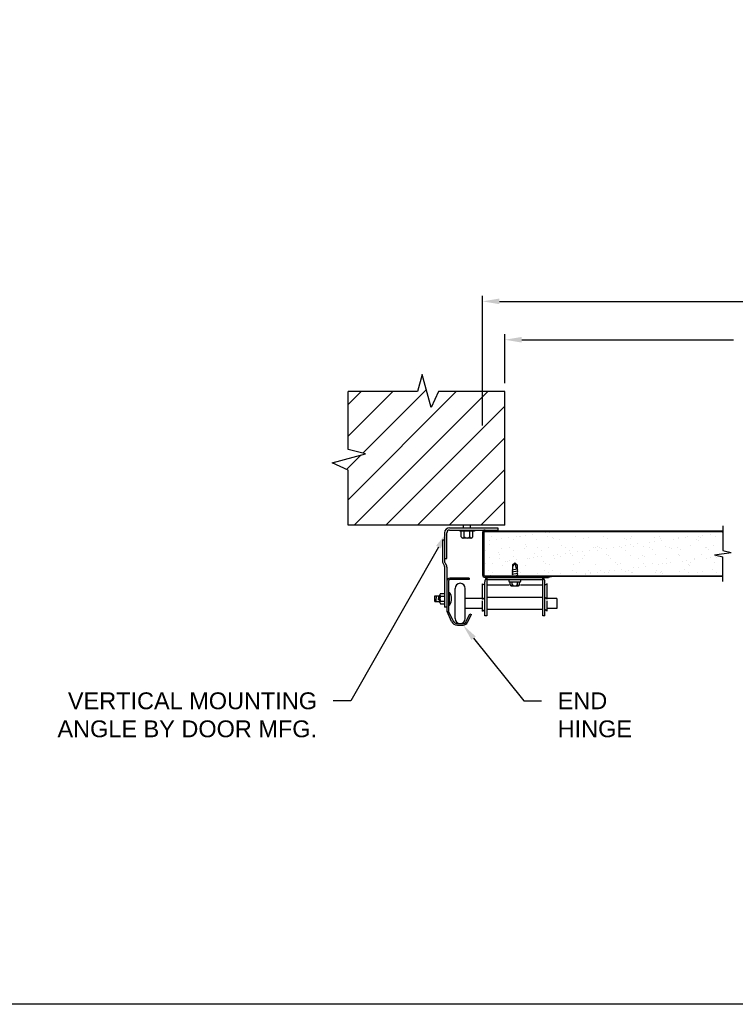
# Model space of a CAD drawing. Header units: inches. Extents: x 168.8 to 189.1, y 234.4 to 247.7.
# Tile 13 of 15: x 175.9 to 179.9, y 234.4 to 239.9. Entities that reach past the tile are written whole.
import ezdxf
from ezdxf import colors
from ezdxf.entities.mleader import LeaderData, LeaderLine
from ezdxf.math import Vec2, Vec3

# ---------------------------------------------------------------- set-up
doc = ezdxf.new("R2010")
doc.units = ezdxf.units.IN
doc.header["$LTSCALE"] = 0.25
doc.header["$MEASUREMENT"] = 0
doc.layers.add('850', color=7, linetype='Continuous')
doc.layers.add('ANNOTATIONS', color=1, linetype='Continuous')
doc.styles.add('ARIAL', font='arial.ttf', dxfattribs={"height": 0.09375})
doc.dimstyles.new('STANDARD$0', dxfattribs={"dimtxt": 0.09375, "dimasz": 0.09375, "dimexe": 0.03125, "dimexo": 0.046875, "dimgap": 0.09, "dimtad": 0, "dimtih": 1, "dimtoh": 1, "dimdec": 4, "dimzin": 0, "dimdsep": 46, "dimtxsty": 'ARIAL', "dimcen": 0.09, "dimadec": 0, "dimazin": 0, "dimtfac": 1, "dimtdec": 4, "dimtofl": 0, "dimtmove": 0, "dimatfit": 1, "dimfxl": 1, "dimtolj": 1, "dimtzin": 0, "dimarcsym": 0})

# ---------------------------------------------------------------- blocks, each defined once
blk = doc.blocks.new('*D1')
at = {"layer": 'ANNOTATIONS', "color": 0, "lineweight": -2, "transparency": 16777216}
for p, q in [((178.5672, 237.909), (178.5672, 238.1824)), ((178.661, 238.1511), (179.8425, 238.1511)), ((182.2547, 238.1511), (181.0732, 238.1511)), ((182.3485, 237.909), (182.3485, 238.1824))]:
    blk.add_line(p, q, dxfattribs=at)
at = {"layer": 'ANNOTATIONS', "color": 0, "transparency": 16777216}
for points in [[(178.661, 238.1667), (178.661, 238.1355), (178.5672, 238.1511)], [(182.2547, 238.1667), (182.2547, 238.1355), (182.3485, 238.1511)]]:
    blk.add_solid(points, dxfattribs=at)
at = {"layer": 'defpoints', "color": 0, "transparency": 16777216}
for p in [(182.3485, 238.1511), (178.5672, 237.8621), (182.3485, 237.8621)]:
    blk.add_point(p, dxfattribs=at)
at = {"layer": 'ANNOTATIONS', "color": 0, "transparency": 16777216, "insert": (180.4578, 238.1511), "char_height": 0.09375, "attachment_point": 5, "style": 'ARIAL'}
blk.add_mtext('\\A1;FINISH OPENING', dxfattribs=at)
blk = doc.blocks.new('*D2')
at = {"layer": 'ANNOTATIONS', "color": 0, "lineweight": -2, "transparency": 16777216}
for p, q in [((178.4422, 237.674), (178.4422, 238.3963)), ((178.536, 238.365), (179.9489, 238.365)), ((182.3797, 238.365), (180.9667, 238.365)), ((182.4735, 237.674), (182.4735, 238.3963))]:
    blk.add_line(p, q, dxfattribs=at)
at = {"layer": 'ANNOTATIONS', "color": 0, "transparency": 16777216}
for points in [[(178.536, 238.3807), (178.536, 238.3494), (178.4422, 238.365)], [(182.3797, 238.3807), (182.3797, 238.3494), (182.4735, 238.365)]]:
    blk.add_solid(points, dxfattribs=at)
at = {"layer": 'defpoints', "color": 0, "transparency": 16777216}
for p in [(178.4422, 238.365), (178.4422, 237.6272), (182.4735, 237.6272)]:
    blk.add_point(p, dxfattribs=at)
at = {"layer": 'ANNOTATIONS', "color": 0, "transparency": 16777216, "insert": (180.4578, 238.365), "char_height": 0.09375, "attachment_point": 5, "style": 'ARIAL'}
blk.add_mtext('\\A1;DOOR WIDTH', dxfattribs=at)
blk = doc.blocks.new('*X3')
at = {"color": 0}
for p, q in [((5.7814, 3.3503), (5.7814, 3.3503)), ((5.8074, 3.3537), (5.8074, 3.3537)), ((6.3836, 3.3565), (6.3836, 3.3565)), ((6.7696, 3.3509), (6.7696, 3.3509)), ((5.4443, 3.3059), (5.4443, 3.3059)), ((5.47, 3.3084), (5.47, 3.3084)), ((5.4849, 3.3306), (5.4849, 3.3306)), ((5.5122, 3.3148), (5.5122, 3.3148)), ((5.5383, 3.3183), (5.5383, 3.3183)), ((5.5789, 3.3236), (5.5789, 3.3236)), ((5.605, 3.3133), (5.605, 3.3133)), ((5.6209, 3.3289), (5.6209, 3.3289)), ((5.6406, 3.3309), (5.6406, 3.3309)), ((5.6468, 3.3326), (5.6468, 3.3326)), ((5.6728, 3.336), (5.6728, 3.336)), ((5.7135, 3.3413), (5.7135, 3.3413)), ((5.7359, 3.315), (5.7359, 3.315)), ((5.7963, 3.3312), (5.7963, 3.3312)), ((5.8209, 3.3272), (5.8209, 3.3272)), ((5.8302, 3.3188), (5.8302, 3.3188)), ((5.8638, 3.3143), (5.8638, 3.3143)), ((5.952, 3.3315), (5.952, 3.3315)), ((5.9988, 3.3192), (5.9988, 3.3192)), ((6.024, 3.3228), (6.024, 3.3228)), ((6.1077, 3.3318), (6.1077, 3.3318)), ((6.1297, 3.3209), (6.1297, 3.3209)), ((6.224, 3.3211), (6.224, 3.3211)), ((6.2333, 3.3126), (6.2333, 3.3126)), ((6.2576, 3.3203), (6.2576, 3.3203)), ((6.2634, 3.332), (6.2634, 3.332)), ((6.3659, 3.2978), (6.3659, 3.2978)), ((6.3919, 3.3012), (6.3919, 3.3012)), ((6.3927, 3.3251), (6.3927, 3.3251)), ((6.4191, 3.3323), (6.4191, 3.3323)), ((6.4271, 3.3167), (6.4271, 3.3167)), ((6.4325, 3.3066), (6.4325, 3.3066)), ((6.5005, 3.3155), (6.5005, 3.3155)), ((6.5235, 3.3268), (6.5235, 3.3268)), ((6.5265, 3.3189), (6.5265, 3.3189)), ((6.5671, 3.3243), (6.5671, 3.3243)), ((6.5748, 3.3326), (6.5748, 3.3326)), ((6.6271, 3.3149), (6.6271, 3.3149)), ((6.635, 3.3332), (6.635, 3.3332)), ((6.6363, 3.3065), (6.6363, 3.3065)), ((6.6514, 3.3262), (6.6514, 3.3262)), ((6.6611, 3.3366), (6.6611, 3.3366)), ((6.7017, 3.342), (6.7017, 3.342)), ((6.7305, 3.3329), (6.7305, 3.3329)), ((5.4494, 3.2538), (5.4494, 3.2538)), ((5.4706, 3.285), (5.4706, 3.285)), ((5.5203, 3.2394), (5.5203, 3.2394)), ((5.5405, 3.2638), (5.5405, 3.2638)), ((5.584, 3.2675), (5.584, 3.2675)), ((5.6051, 3.2541), (5.6051, 3.2541)), ((5.6684, 3.2632), (5.6684, 3.2632)), ((5.6706, 3.2833), (5.6706, 3.2833)), ((5.6799, 3.2749), (5.6799, 3.2749)), ((5.7397, 3.2678), (5.7397, 3.2678)), ((5.7608, 3.2544), (5.7608, 3.2544)), ((5.8035, 3.2681), (5.8035, 3.2681)), ((5.8737, 3.2789), (5.8737, 3.2789)), ((5.8954, 3.2681), (5.8954, 3.2681)), ((5.9165, 3.2546), (5.9165, 3.2546)), ((5.9344, 3.2697), (5.9344, 3.2697)), ((5.9621, 3.2446), (5.9621, 3.2446)), ((5.9881, 3.248), (5.9881, 3.248)), ((6.0288, 3.2534), (6.0288, 3.2534)), ((6.0511, 3.2683), (6.0511, 3.2683)), ((6.0623, 3.2691), (6.0623, 3.2691)), ((6.0722, 3.2549), (6.0722, 3.2549)), ((6.0737, 3.2772), (6.0737, 3.2772)), ((6.0829, 3.2687), (6.0829, 3.2687)), ((6.0967, 3.2623), (6.0967, 3.2623)), ((6.1227, 3.2658), (6.1227, 3.2658)), ((6.1634, 3.2711), (6.1634, 3.2711)), ((6.1973, 3.274), (6.1973, 3.274)), ((6.2068, 3.2686), (6.2068, 3.2686)), ((6.2279, 3.2552), (6.2279, 3.2552)), ((6.2313, 3.2801), (6.2313, 3.2801)), ((6.2573, 3.2835), (6.2573, 3.2835)), ((6.2768, 3.2728), (6.2768, 3.2728)), ((6.298, 3.2888), (6.298, 3.2888)), ((6.3282, 3.2757), (6.3282, 3.2757)), ((6.3625, 3.2689), (6.3625, 3.2689)), ((6.3836, 3.2555), (6.3836, 3.2555)), ((6.4561, 3.2751), (6.4561, 3.2751)), ((6.4768, 3.2711), (6.4768, 3.2711)), ((6.486, 3.2626), (6.486, 3.2626)), ((6.5182, 3.2692), (6.5182, 3.2692)), ((6.5393, 3.2558), (6.5393, 3.2558)), ((6.5911, 3.2799), (6.5911, 3.2799)), ((6.6739, 3.2695), (6.6739, 3.2695)), ((6.6798, 3.2666), (6.6798, 3.2666)), ((6.695, 3.256), (6.695, 3.256)), ((6.722, 3.2816), (6.722, 3.2816)), ((5.4731, 3.2121), (5.4731, 3.2121)), ((5.5253, 3.2054), (5.5253, 3.2054)), ((5.5295, 3.231), (5.5295, 3.231)), ((5.5583, 3.1915), (5.5583, 3.1915)), ((5.573, 3.1911), (5.573, 3.1911)), ((5.5844, 3.1949), (5.5844, 3.1949)), ((5.6082, 3.2169), (5.6082, 3.2169)), ((5.625, 3.2002), (5.625, 3.2002)), ((5.681, 3.2057), (5.681, 3.2057)), ((5.6929, 3.2092), (5.6929, 3.2092)), ((5.7189, 3.2126), (5.7189, 3.2126)), ((5.7234, 3.235), (5.7234, 3.235)), ((5.739, 3.2186), (5.739, 3.2186)), ((5.7596, 3.218), (5.7596, 3.218)), ((5.7731, 3.1894), (5.7731, 3.1894)), ((5.8275, 3.2269), (5.8275, 3.2269)), ((5.8367, 3.206), (5.8367, 3.206)), ((5.8535, 3.2303), (5.8535, 3.2303)), ((5.8669, 3.218), (5.8669, 3.218)), ((5.8942, 3.2357), (5.8942, 3.2357)), ((5.9234, 3.2333), (5.9234, 3.2333)), ((5.9326, 3.2249), (5.9326, 3.2249)), ((5.9761, 3.185), (5.9761, 3.185)), ((5.9924, 3.2063), (5.9924, 3.2063)), ((6.002, 3.2229), (6.002, 3.2229)), ((6.1264, 3.2289), (6.1264, 3.2289)), ((6.1329, 3.2245), (6.1329, 3.2245)), ((6.1481, 3.2066), (6.1481, 3.2066)), ((6.1762, 3.1833), (6.1762, 3.1833)), ((6.2608, 3.2239), (6.2608, 3.2239)), ((6.3038, 3.2068), (6.3038, 3.2068)), ((6.3265, 3.2272), (6.3265, 3.2272)), ((6.3357, 3.2187), (6.3357, 3.2187)), ((6.3958, 3.2288), (6.3958, 3.2288)), ((6.4595, 3.2071), (6.4595, 3.2071)), ((6.5267, 3.2305), (6.5267, 3.2305)), ((6.5295, 3.2227), (6.5295, 3.2227)), ((6.5466, 3.1921), (6.5466, 3.1921)), ((6.5726, 3.1955), (6.5726, 3.1955)), ((6.5943, 3.1836), (6.5943, 3.1836)), ((6.6132, 3.2009), (6.6132, 3.2009)), ((6.6152, 3.2074), (6.6152, 3.2074)), ((6.6546, 3.2298), (6.6546, 3.2298)), ((6.6811, 3.2098), (6.6811, 3.2098)), ((6.7072, 3.2133), (6.7072, 3.2133)), ((6.7252, 3.1853), (6.7252, 3.1853)), ((6.7296, 3.221), (6.7296, 3.221)), ((6.7388, 3.2126), (6.7388, 3.2126)), ((6.7478, 3.2186), (6.7478, 3.2186)), ((6.7709, 3.2077), (6.7709, 3.2077)), ((5.4498, 3.1772), (5.4498, 3.1772)), ((5.4687, 3.142), (5.4687, 3.142)), ((5.4897, 3.1286), (5.4897, 3.1286)), ((5.4904, 3.1825), (5.4904, 3.1825)), ((5.5437, 3.1675), (5.5437, 3.1675)), ((5.632, 3.1371), (5.632, 3.1371)), ((5.6455, 3.1289), (5.6455, 3.1289)), ((5.6716, 3.1669), (5.6716, 3.1669)), ((5.7801, 3.1426), (5.7801, 3.1426)), ((5.7823, 3.181), (5.7823, 3.181)), ((5.8012, 3.1291), (5.8012, 3.1291)), ((5.8066, 3.1717), (5.8066, 3.1717)), ((5.8258, 3.1411), (5.8258, 3.1411)), ((5.9358, 3.1429), (5.9358, 3.1429)), ((5.9375, 3.1734), (5.9375, 3.1734)), ((5.9569, 3.1294), (5.9569, 3.1294)), ((6.0259, 3.1394), (6.0259, 3.1394)), ((6.0351, 3.131), (6.0351, 3.131)), ((6.0654, 3.1728), (6.0654, 3.1728)), ((6.0749, 3.13), (6.0749, 3.13)), ((6.0915, 3.1431), (6.0915, 3.1431)), ((6.1126, 3.1297), (6.1126, 3.1297)), ((6.1428, 3.1389), (6.1428, 3.1389)), ((6.1688, 3.1424), (6.1688, 3.1424)), ((6.1854, 3.1748), (6.1854, 3.1748)), ((6.2005, 3.1777), (6.2005, 3.1777)), ((6.2095, 3.1477), (6.2095, 3.1477)), ((6.2289, 3.135), (6.2289, 3.135)), ((6.2472, 3.1434), (6.2472, 3.1434)), ((6.2683, 3.13), (6.2683, 3.13)), ((6.2774, 3.1567), (6.2774, 3.1567)), ((6.3034, 3.1601), (6.3034, 3.1601)), ((6.3313, 3.1793), (6.3313, 3.1793)), ((6.3441, 3.1654), (6.3441, 3.1654)), ((6.3792, 3.1789), (6.3792, 3.1789)), ((6.399, 3.1324), (6.399, 3.1324)), ((6.4029, 3.1437), (6.4029, 3.1437)), ((6.412, 3.1744), (6.412, 3.1744)), ((6.424, 3.1303), (6.424, 3.1303)), ((6.429, 3.1333), (6.429, 3.1333)), ((6.438, 3.1778), (6.438, 3.1778)), ((6.4593, 3.1787), (6.4593, 3.1787)), ((6.4786, 3.1832), (6.4786, 3.1832)), ((6.5298, 3.1341), (6.5298, 3.1341)), ((6.5586, 3.144), (6.5586, 3.144)), ((6.5793, 3.1771), (6.5793, 3.1771)), ((6.5797, 3.1306), (6.5797, 3.1306)), ((6.5885, 3.1687), (6.5885, 3.1687)), ((6.632, 3.1288), (6.632, 3.1288)), ((6.6577, 3.1335), (6.6577, 3.1335)), ((6.7143, 3.1443), (6.7143, 3.1443)), ((6.7354, 3.1308), (6.7354, 3.1308)), ((5.4763, 3.1157), (5.4763, 3.1157)), ((5.7422, 3.1223), (5.7422, 3.1223)), ((5.8701, 3.1217), (5.8701, 3.1217)), ((5.9403, 3.1123), (5.9403, 3.1123)), ((6.0051, 3.1265), (6.0051, 3.1265)), ((6.0082, 3.1212), (6.0082, 3.1212)), ((6.0342, 3.1247), (6.0342, 3.1247)), ((6.136, 3.1282), (6.136, 3.1282)), ((6.2639, 3.1276), (6.2639, 3.1276)), ((6.4382, 3.1248), (6.4382, 3.1248))]:
    blk.add_line(p, q, dxfattribs=at)

msp = doc.modelspace()

# ---------------------------------------------------------------- hatches: boundary and pattern name
at = {"layer": '850'}
h = msp.add_hatch(dxfattribs=at)
h.set_pattern_fill('ANSI31', color=256)
h.set_pattern_definition([(45, (0, -0.18327), (-0.08838835, 0.08838835), [])])
h.paths.add_polyline_path([(178.56722, 237.8621), (178.19573, 237.8621), (178.15486, 237.7729), (178.10458, 237.95831), (178.07972, 237.8621), (177.69222, 237.8621), (177.69222, 237.53954), (177.78843, 237.51469), (177.60302, 237.46441), (177.69222, 237.42353), (177.69222, 237.11699), (178.56722, 237.11699)])
h.paths.add_polyline_path([(183.31968, 237.51469), (183.22347, 237.53954), (183.22347, 237.8621), (182.85198, 237.8621), (182.81111, 237.7729), (182.76083, 237.95831), (182.73597, 237.8621), (182.34847, 237.8621), (182.34847, 237.11699), (183.22347, 237.11699), (183.22347, 237.42353), (183.13427, 237.46441)])

# ---------------------------------------------------------------- linework, layer by layer
for p, q in [((178.10458, 237.95831), (178.07972, 237.8621)), ((178.15486, 237.7729), (178.10458, 237.95831)), ((178.07972, 237.8621), (177.69222, 237.8621)), ((177.69222, 237.53954), (177.69222, 237.8621)), ((178.19573, 237.8621), (178.15486, 237.7729)), ((178.56722, 237.8621), (178.19573, 237.8621)), ((178.56722, 237.11699), (178.56722, 237.8621)), ((177.78843, 237.51469), (177.69222, 237.53954)), ((177.60302, 237.46441), (177.78843, 237.51469)), ((177.69222, 237.42353), (177.60302, 237.46441)), ((177.69222, 237.11699), (177.69222, 237.42353)), ((178.56722, 237.11699), (177.69222, 237.11699)), ((178.2586, 237.10295), (178.52747, 237.10295)), ((178.33685, 237.10295), (178.33685, 237.11699)), ((178.37435, 237.10295), (178.37435, 237.11699)), ((178.52747, 237.10295), (178.52747, 237.09057)), ((179.7824, 237.11337), (179.7824, 236.97575)), ((178.2306, 237.07495), (178.2306, 236.91185)), ((178.24297, 236.93107), (178.24297, 237.07495)), ((178.2586, 237.09057), (178.52747, 237.09057)), ((178.31466, 237.09057), (178.31466, 237.08395)), ((178.39653, 237.08395), (178.31466, 237.08395)), ((178.32341, 237.05332), (178.32341, 237.08395)), ((178.3795, 237.04582), (178.33169, 237.04582)), ((178.33997, 237.05332), (178.33997, 237.08395)), ((178.37122, 237.05332), (178.37122, 237.08395)), ((178.38778, 237.05332), (178.38778, 237.08395)), ((178.39653, 237.09057), (178.39653, 237.08395)), ((178.44222, 237.07626), (178.44222, 236.84051)), ((178.44941, 237.07626), (178.44941, 236.84051)), ((178.45158, 237.08139), (179.7824, 237.08139)), ((179.7824, 237.08339), (178.45653, 237.08339)), ((178.51691, 237.09057), (178.51691, 237.08339)), ((178.21822, 237.03588), (178.21822, 236.91503)), ((178.21822, 237.03588), (178.2306, 237.03588)), ((178.2306, 236.93107), (178.24297, 236.93107)), ((179.73612, 236.95196), (179.82869, 236.96505)), ((179.73612, 236.95196), (179.7824, 236.94127)), ((179.7824, 236.97575), (179.82869, 236.96505)), ((179.7824, 236.80364), (179.7824, 236.94127)), ((178.22022, 236.90725), (178.23013, 236.88923)), ((178.2306, 236.88742), (178.2306, 236.66088)), ((178.23106, 236.91004), (178.24097, 236.89201)), ((178.24297, 236.88424), (178.24297, 236.64236)), ((178.60716, 236.86944), (178.63453, 236.87508)), ((178.61016, 236.87319), (178.60716, 236.86944)), ((178.61016, 236.89707), (178.62235, 236.90707)), ((178.62235, 236.90707), (178.61016, 236.88633)), ((178.61016, 236.89707), (178.61016, 236.87319)), ((178.62235, 236.90707), (178.63453, 236.89707)), ((178.62235, 236.90707), (178.63043, 236.87423)), ((178.63453, 236.89707), (178.63453, 236.87195)), ((178.63453, 236.87195), (178.63753, 236.86944)), ((178.36797, 236.82239), (178.25922, 236.82239)), ((178.36797, 236.82239), (178.36797, 236.81389)), ((178.452, 236.83501), (179.7824, 236.83501)), ((178.45653, 236.83339), (179.7824, 236.83339)), ((178.45653, 236.8262), (178.80792, 236.8262)), ((178.4661, 236.8262), (178.4661, 236.61251)), ((178.60716, 236.86944), (178.61016, 236.86694)), ((178.61016, 236.86694), (178.60716, 236.86319)), ((178.60716, 236.86319), (178.61016, 236.86069)), ((178.60716, 236.85694), (178.63753, 236.86319)), ((178.61016, 236.86069), (178.60716, 236.85694)), ((178.60716, 236.85694), (178.61016, 236.85444)), ((178.61016, 236.85444), (178.60716, 236.85069)), ((178.60716, 236.85069), (178.61016, 236.84819)), ((178.60716, 236.84444), (178.63753, 236.85069)), ((178.61016, 236.84819), (178.60716, 236.84444)), ((178.60716, 236.84444), (178.61016, 236.84194)), ((178.61016, 236.84194), (178.60716, 236.83819)), ((178.60716, 236.83819), (178.61016, 236.83569)), ((178.60716, 236.83194), (178.63753, 236.83819)), ((178.61016, 236.83569), (178.60716, 236.83194)), ((178.60716, 236.83194), (178.61016, 236.82944)), ((178.61016, 236.82944), (178.60756, 236.8262)), ((178.63753, 236.86944), (178.63453, 236.8657)), ((178.63453, 236.8657), (178.63753, 236.86319)), ((178.63753, 236.86319), (178.63453, 236.85945)), ((178.63453, 236.85945), (178.63753, 236.85694)), ((178.63753, 236.85694), (178.63453, 236.8532)), ((178.63453, 236.8532), (178.63753, 236.85069)), ((178.63753, 236.85069), (178.63453, 236.84695)), ((178.63453, 236.84695), (178.63753, 236.84444)), ((178.63753, 236.84444), (178.63453, 236.8407)), ((178.63453, 236.8407), (178.63753, 236.83819)), ((178.63753, 236.83819), (178.63453, 236.83445)), ((178.63453, 236.83445), (178.63753, 236.83194)), ((178.63753, 236.83194), (178.63453, 236.8282)), ((178.63453, 236.8282), (178.63693, 236.8262)), ((178.7786, 236.61251), (178.7786, 236.8262)), ((178.83461, 236.8315), (178.81087, 236.82651)), ((178.83421, 236.83339), (178.83461, 236.8315)), ((178.25147, 236.80614), (178.25147, 236.64236)), ((178.36797, 236.81389), (178.25922, 236.81389)), ((178.28913, 236.59764), (178.28913, 236.76501)), ((178.34613, 236.59764), (178.34613, 236.76501)), ((178.44222, 236.70551), (178.44222, 236.79064)), ((178.44222, 236.79064), (178.45472, 236.78245)), ((178.45472, 236.61251), (178.45472, 236.8012)), ((178.4661, 236.81482), (178.7786, 236.81482)), ((178.59122, 236.78245), (178.4661, 236.78245)), ((178.59144, 236.80239), (178.65325, 236.80239)), ((178.59547, 236.78645), (178.59547, 236.80239)), ((178.60297, 236.77895), (178.64172, 236.77895)), ((178.60828, 236.78645), (178.60828, 236.80239)), ((178.63641, 236.78645), (178.63641, 236.80239)), ((178.64922, 236.78645), (178.64922, 236.80239)), ((178.7786, 236.78245), (178.65483, 236.78245)), ((178.78997, 236.61251), (178.78997, 236.8012)), ((178.80247, 236.79064), (178.78997, 236.78245)), ((178.80247, 236.70551), (178.80247, 236.79064)), ((178.17647, 236.72311), (178.2042, 236.72311)), ((178.17647, 236.69241), (178.17647, 236.72311)), ((178.1831, 236.69599), (178.1853, 236.72114)), ((178.19601, 236.69882), (178.19781, 236.7194)), ((178.2042, 236.68668), (178.2042, 236.72883)), ((178.2086, 236.73591), (178.2306, 236.73591)), ((178.2086, 236.72176), (178.2306, 236.72176)), ((178.25147, 236.74301), (178.25867, 236.74301)), ((178.25867, 236.67251), (178.25867, 236.74301)), ((178.44222, 236.70867), (178.34613, 236.70867)), ((178.44222, 236.70551), (178.45472, 236.7137)), ((178.7786, 236.7137), (178.4661, 236.7137)), ((178.80247, 236.70551), (178.78997, 236.7137)), ((178.85711, 236.70867), (178.80247, 236.70867)), ((178.85711, 236.70867), (178.85711, 236.65398)), ((178.17647, 236.69241), (178.2042, 236.69241)), ((178.2086, 236.69376), (178.2306, 236.69376)), ((178.2086, 236.67961), (178.2306, 236.67961)), ((178.24297, 236.66088), (178.2306, 236.66088)), ((178.25147, 236.67251), (178.25867, 236.67251)), ((178.44222, 236.65398), (178.34613, 236.65398)), ((178.44222, 236.63876), (178.44222, 236.69624)), ((178.80247, 236.63876), (178.80247, 236.69624)), ((178.85711, 236.65398), (178.80247, 236.65398)), ((178.26994, 236.58092), (178.24449, 236.6355)), ((178.27765, 236.58451), (178.2522, 236.63909)), ((178.35156, 236.58044), (178.37208, 236.62251)), ((178.3592, 236.57671), (178.37972, 236.61878)), ((178.37208, 236.62251), (178.37972, 236.61878)), ((178.44222, 236.63876), (178.45472, 236.64695)), ((178.4661, 236.61251), (178.45472, 236.61251)), ((178.7786, 236.64695), (178.4661, 236.64695)), ((178.78997, 236.61251), (178.7786, 236.61251)), ((178.80247, 236.63876), (178.78997, 236.64695)), ((178.30178, 236.56914), (178.33347, 236.56914)), ((178.30178, 236.56064), (178.33347, 236.56064))]:
    msp.add_line(p, q, dxfattribs=at)
for centre, radius, start, end in [((178.2586, 237.07495), 0.028, 90, 180), ((178.2586, 237.07495), 0.01562, 90, 180), ((178.33169, 237.05415), 0.00832, 185.66822, 354.33178), ((178.3556, 237.06585), 0.02003, 218.71799, 321.28201), ((178.3795, 237.05415), 0.00832, 185.66822, 354.33178), ((178.45653, 237.07626), 0.01431, 90, 180), ((178.45653, 237.07626), 0.00713, 90, 180), ((178.23435, 236.91503), 0.01613, 180, 208.81079), ((178.22685, 236.88742), 0.00375, 0, 28.81079), ((178.23435, 236.91185), 0.00375, 180, 208.81079), ((178.22685, 236.88424), 0.01613, 0, 28.81079), ((178.25922, 236.80614), 0.01625, 90, 180), ((178.45653, 236.84051), 0.01431, 180, 270), ((178.45653, 236.84051), 0.00713, 180, 270), ((178.47972, 236.8012), 0.025, 123.02466, 180), ((178.76497, 236.8012), 0.025, 0, 56.97534), ((178.80792, 236.84051), 0.01431, 270, 281.88866), ((178.25922, 236.80614), 0.00775, 90, 180), ((178.31763, 236.76501), 0.0285, 0, 180), ((178.59647, 236.8086), 0.00799, 128.93592, 231.06408), ((178.60297, 236.78645), 0.0075, 180, 270), ((178.60078, 236.78645), 0.0075, 278.38554, 0), ((178.61578, 236.78645), 0.0075, 180, 270), ((178.62891, 236.78645), 0.0075, 270, 0), ((178.64391, 236.78645), 0.0075, 180, 261.61446), ((178.64172, 236.78645), 0.0075, 270, 0), ((178.64823, 236.8086), 0.00799, 308.93592, 51.06408), ((178.21208, 236.72883), 0.00789, 116.24437, 243.75563), ((178.22867, 236.70776), 0.02447, 145.10562, 214.89438), ((178.2035, 236.70776), 0.06547, 327.42342, 32.57658), ((178.21208, 236.68668), 0.00789, 116.24437, 243.75563), ((178.25922, 236.64236), 0.01625, 180, 205), ((178.25922, 236.64236), 0.00775, 180, 205), ((178.31763, 236.59764), 0.0285, 180, 0), ((178.30178, 236.59576), 0.03513, 205, 270), ((178.30178, 236.59576), 0.02662, 205, 270), ((178.33347, 236.58926), 0.02013, 270, 334), ((178.33347, 236.58926), 0.02863, 270, 334)]:
    msp.add_arc(centre, radius, start, end, dxfattribs=at)
at = {"layer": 'defpoints'}
msp.add_lwpolyline([(189.05875, 234.44685), (168.77187, 234.44685), (168.77187, 247.18196), (189.05875, 247.18196)], close=True, dxfattribs=at)

# ---------------------------------------------------------------- block references
at = {"layer": '850'}
msp.add_blockref('*X3', (173.00933, 233.72392), dxfattribs=at)

# ---------------------------------------------------------------- dimensions: what is measured, and where the dimension line sits
at = {"layer": 'ANNOTATIONS'}
for base, p1, p2, text, picture, middle in [((178.44222, 238.36505), (182.47347, 237.62717), (178.44222, 237.62717), 'DOOR WIDTH', '*D2', (180.45785, 238.36505)), ((182.34847, 238.15111), (178.56722, 237.8621), (182.34847, 237.8621), 'FINISH OPENING', '*D1', (180.45785, 238.15111))]:
    dim = msp.add_linear_dim(base=base, p1=p1, p2=p2, text=text, dimstyle='STANDARD$0', dxfattribs=at)
    dim.commit()
    dim.dimension.update_dxf_attribs({"geometry": picture, "text_midpoint": middle})

# ---------------------------------------------------------------- leaders
ml = msp.add_multileader_mtext('Standard', dxfattribs=at)
ml.set_content('VERTICAL MOUNTING ANGLE BY DOOR MFG.', color=256, style='ARIAL')
ml.set_leader_properties()
ml.build(insert=Vec2(0, 0))
ml.multileader.update_dxf_attribs({"dogleg_length": 0.36, "arrow_head_size": 0.09375})
ctx = ml.context
ctx.base_point, ctx.char_height, ctx.arrow_head_size, ctx.landing_gap_size, ctx.plane_origin = Vec3(175.99226, 236.13789), 0.09375, 0.09375, 0.09, Vec3(175.84726, 235.70466)
ctx.text_align_type = 2
notes = []
notes.append((ctx, [(1, (1, 1, 0), (177.70697, 236.13789), (-1, 0), 0.09796, [(0, [(178.24304, 237.07644)], 0, [])])]))
ctx.mtext.insert, ctx.mtext.width, ctx.mtext.alignment, ctx.mtext.flow_direction = Vec3(177.51901, 236.18556), 1.455841, 3, 5
ml = msp.add_multileader_mtext('Standard', dxfattribs=at)
ml.set_content('END \\PHINGE', color=256, style='ARIAL')
ml.set_leader_properties()
ml.build(insert=Vec2(0, 0))
ml.multileader.update_dxf_attribs({"dogleg_length": 0.36, "arrow_head_size": 0.09375})
ctx = ml.context
ctx.base_point, ctx.char_height, ctx.arrow_head_size, ctx.landing_gap_size, ctx.plane_origin = Vec3(178.77141, 236.13789), 0.09375, 0.09375, 0.09, Vec3(175.53438, 235.70466)
notes.append((ctx, [(0, (1, 1, 0), (178.67345, 236.13789), (1, 0), 0.09796, [(0, [(178.33347, 236.56064)], 0, [])])]))
ctx.mtext.insert, ctx.mtext.width, ctx.mtext.flow_direction = Vec3(178.86141, 236.18556), 1.7447527, 5
for ctx, leaders in notes:
    for number, flags, end, landing, length, lines in leaders:
        leader = LeaderData()
        leader.index, (leader.has_last_leader_line, leader.has_dogleg_vector, leader.attachment_direction) = number, flags
        leader.last_leader_point, leader.dogleg_vector, leader.dogleg_length = Vec3(end), Vec3(landing), length
        for number, points, colour, breaks in lines:
            line = LeaderLine()
            line.index, line.vertices, line.color, line.breaks = number, Vec3.list(points), colors.encode_raw_color(colour), breaks
            leader.lines.append(line)
        ctx.leaders.append(leader)

doc.saveas('drawing.dxf')
